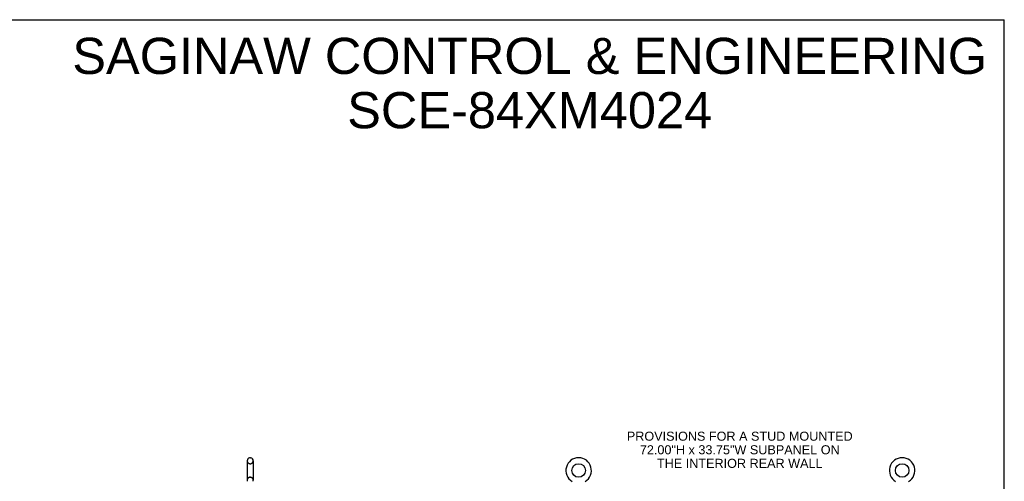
# Model space of a CAD drawing. Header units: inches. Extents: x 0 to 227, y 0 to 147.
# Tile 26 of 26: x 118 to 227, y 96 to 147. Entities that reach past the tile are written whole.
import ezdxf

# ---------------------------------------------------------------- set-up
doc = ezdxf.new("R2010")
doc.units = ezdxf.units.IN
doc.header["$LTSCALE"] = 12.466667
doc.header["$MEASUREMENT"] = 0
doc.linetypes.add('HIDDEN', pattern=[0.2, 0.1, -0.1])
doc.layers.get('0').update_dxf_attribs({"linetype": 'CONTINUOUS'})
for name, color, linetype in [('DEFAULT_2', 8, 'HIDDEN'), ('DIMENSIONS', 7, 'CONTINUOUS'), ('MOD_NONE', 7, 'CONTINUOUS')]:
    doc.layers.add(name, color=color, linetype=linetype)
doc.styles.get("Standard").update_dxf_attribs({"font": 'arial.ttf'})

msp = doc.modelspace()

# ---------------------------------------------------------------- linework, layer by layer
at = {"color": 7, "linetype": 'Continuous'}
for p, q in [((0, 146.667), (226.667, 146.667)), ((226.667, 0), (226.667, 146.667)), ((143.195, 98.24), (143.271, 98.24)), ((142.899, 97.91), (142.899, 95.75)), ((143.567, 97.91), (143.567, 95.75))]:
    msp.add_line(p, q, dxfattribs=at)
for centre in [(179.57, 96.83), (215.362, 96.83)]:
    msp.add_circle(centre, 0.75, dxfattribs=at)
for centre, radius, start, end in [((143.233, 97.91), 0.334, 102.42838, 180), ((143.195, 98.083), 0.157, 90, 102.42838), ((143.271, 98.083), 0.157, 77.57162, 90), ((143.233, 97.91), 0.334, 0, 77.57162), ((179.57, 96.83), 1.41, 300.81801, 239.18199), ((215.362, 96.83), 1.41, 300.81801, 239.18199), ((143.233, 95.75), 0.334, 180, 200.61297), ((143.233, 95.75), 0.334, 339.38703, 360)]:
    msp.add_arc(centre, radius, start, end, dxfattribs=at)
at = {"layer": 'DEFAULT_2', "color": 8, "linetype": 'HIDDEN'}
for p, q in [((143.195, 97.58), (143.271, 97.58)), ((143.195, 96.08), (143.271, 96.08))]:
    msp.add_line(p, q, dxfattribs=at)
for centre, radius, start, end in [((143.233, 97.91), 0.334, 180, 257.57162), ((143.195, 97.737), 0.157, 257.57162, 270), ((143.271, 97.737), 0.157, 270, 282.42838), ((143.233, 97.91), 0.334, 282.42838, 360), ((143.233, 95.75), 0.334, 102.42838, 180), ((143.195, 95.923), 0.157, 90, 102.42838), ((143.271, 95.923), 0.157, 77.57162, 90), ((143.233, 95.75), 0.334, 0, 77.57162)]:
    msp.add_arc(centre, radius, start, end, dxfattribs=at)

# ---------------------------------------------------------------- texts
at = {"layer": 'DIMENSIONS', "color": 2, "linetype": 'Continuous', "insert": (174.153, 144.666), "char_height": 4, "width": 101.02602, "attachment_point": 2, "line_spacing_factor": 0.9}
msp.add_mtext('SAGINAW CONTROL & ENGINEERING\\PSCE-84XM4024', dxfattribs=at)
at = {"layer": 'MOD_NONE', "color": 2, "linetype": 'Continuous', "insert": (197.398, 101.118), "char_height": 1, "width": 24.94052, "attachment_point": 2, "line_spacing_factor": 0.9}
msp.add_mtext('PROVISIONS FOR A STUD MOUNTED\\P72.00"H x 33.75"W SUBPANEL ON\\PTHE INTERIOR REAR WALL', dxfattribs=at)

doc.saveas('drawing.dxf')
